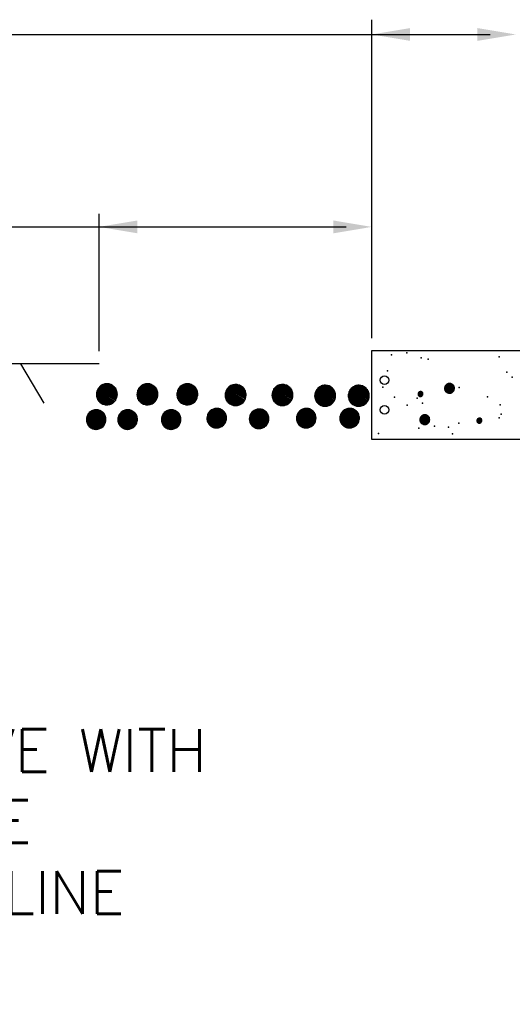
# Model space of a CAD drawing. Header units: inches. Extents: x 0.4 to 20.5, y 0.2 to 10.1.
# Tile 3 of 5: x 10.5 to 11.5, y 7.8 to 10. Entities that reach past the tile are written whole.
import ezdxf

# ---------------------------------------------------------------- set-up
doc = ezdxf.new("R2010")
doc.units = ezdxf.units.IN
doc.header["$MEASUREMENT"] = 0
doc.header["$PDSIZE"] = -1
for name, color, linetype in [('M-DETL-DIMS', 2, 'Continuous'), ('M-DETL-MEDM', 4, 'Continuous'), ('M-DETL-PATT', 8, 'Continuous'), ('M-DETL-TEXT', 2, 'Continuous'), ('M-DETL-XTHN', 1, 'Continuous')]:
    doc.layers.add(name, color=color, linetype=linetype)
doc.styles.add('Romans', font='romans.shx')

msp = doc.modelspace()

# ---------------------------------------------------------------- linework, layer by layer
at = {"layer": 'M-DETL-DIMS', "linetype": 'ByBlock'}
for p, q in [((11.2331, 9.2992), (11.2331, 9.9998)), ((10.6329, 9.27), (10.6329, 9.5726))]:
    msp.add_line(p, q, dxfattribs=at)
at = {"layer": 'M-DETL-DIMS', "linetype": 'Continuous'}
msp.add_line((10.6329, 9.2423), (10.1606, 9.2423), dxfattribs=at)
at = {"layer": 'M-DETL-DIMS', "linetype": 'ByBlock'}
for points in [[(11.3175, 9.9813), (11.3175, 9.9532), (11.2331, 9.9673)], [(11.4657, 9.9813), (11.4657, 9.9532), (11.55, 9.9673)], [(10.7173, 9.5579), (10.7173, 9.5297), (10.6329, 9.5438)], [(11.1488, 9.5579), (11.1488, 9.5297), (11.2331, 9.5438)]]:
    msp.add_solid(points, dxfattribs=at)
at = {"layer": 'M-DETL-MEDM', "linetype": 'Continuous'}
for p, q in [((11.2331, 9.2715), (11.5677, 9.2715)), ((11.2331, 9.076), (11.2331, 9.2715)), ((11.5979, 9.076), (11.2331, 9.076))]:
    msp.add_line(p, q, dxfattribs=at)
at = {"layer": 'M-DETL-PATT'}
msp.add_line((10.5124, 9.156), (10.461, 9.2423), dxfattribs=at)
for p in [(11.2764, 9.2625), (11.3106, 9.267), (11.342, 9.2557), (11.5137, 9.2579), (11.3576, 9.2526), (11.2675, 9.2267), (11.5301, 9.2244), (11.5422, 9.2134), (11.4252, 9.19), (11.2833, 9.1694), (11.3328, 9.1668), (11.4877, 9.1697), (11.311, 9.1517), (11.3449, 9.1558), (11.5154, 9.1521), (11.3461, 9.1292), (11.5136, 9.1238), (11.5179, 9.1314), (11.3711, 9.1051), (11.402, 9.1034), (11.4244, 9.1121), (11.2478, 9.0889), (11.3369, 9.1006), (11.4106, 9.0883)]:
    msp.add_point(p, dxfattribs=at)
at = {"layer": 'M-DETL-PATT', "linetype": 'Continuous'}
msp.add_point((11.2574, 9.1908), dxfattribs=at)
at = {"layer": 'M-DETL-TEXT', "linetype": 'ByBlock'}
for p, q in [((9.6654, 9.9673), (11.4938, 9.9673)), ((9.6552, 9.5438), (11.1769, 9.5438))]:
    msp.add_line(p, q, dxfattribs=at)
for points in [[(10.7768, 9.0935, 0, 0.0313, 0), (10.716, 9.0221, 0, 0, 0), (10.5661, 8.846, 0, 0, 0), (9.8157, 8.846, 0, 0, 0)], [(11.4155, 9.076, 0, 0.0313, 0), (11.353, 9.0061, 0, 0, 0), (11.0091, 8.6216, 0, 0, 0), (9.8628, 8.6216, 0, 0, 0)], [(11.626, 8.8829, 0, 0.0313, 0), (11.5637, 8.8128, 0, 0, 0), (11.2025, 8.4065, 0, 0, 0), (11.1268, 8.4065, 0, 0, 0)], [(11.7757, 8.5212, 0, 0.0313, 0), (11.7111, 8.4533, 0, 0, 0), (11.137, 7.8485, 0, 0, 0), (9.7634, 7.8485, 0, 0, 0), (9.7634, 7.8485, 0, 0, 0)]]:
    msp.add_lwpolyline(points, format="xyseb", dxfattribs=at)
at = {"layer": 'M-DETL-XTHN', "linetype": 'Continuous'}
for centre in [(11.2613, 9.2064), (11.2613, 9.1412)]:
    msp.add_circle(centre, 0.00937, dxfattribs=at)

# ---------------------------------------------------------------- texts
at = {"layer": 'M-DETL-TEXT', "insert": (9.1019, 8.4385), "char_height": 0.09375, "width": 2.045366, "attachment_point": 1, "style": 'Romans'}
msp.add_mtext('INTEGRAL DRAIN VALVE WITH FULL SIZE DISCHARGE CONNECTED TO FILL LINE', dxfattribs=at)

# ---------------------------------------------------------------- meshes
at = {"layer": 'M-DETL-PATT'}
mesh = msp.add_polyface(dxfattribs=at)
corners = [(10.6375, 9.156), (10.6353, 9.1577), (10.6416, 9.1538), (10.6338, 9.159), (10.6425, 9.1536), (10.6319, 9.1613), (10.6459, 9.1526), (10.6308, 9.1627), (10.6472, 9.1525), (10.6296, 9.1649), (10.6501, 9.1522), (10.6286, 9.1668), (10.6519, 9.1524), (10.628, 9.1689), (10.6543, 9.1526), (10.6274, 9.1711), (10.6563, 9.1532), (10.6272, 9.1733), (10.6586, 9.1538), (10.627, 9.1753), (10.6603, 9.1547), (10.6272, 9.178), (10.6628, 9.156), (10.6274, 9.1795), (10.6639, 9.1569), (10.6283, 9.1826), (10.6665, 9.159), (10.6286, 9.1838), (10.6672, 9.1599), (10.6303, 9.187), (10.6695, 9.1627), (10.6308, 9.188), (10.67, 9.1637), (10.633, 9.1907), (10.6716, 9.1668), (10.6338, 9.1917), (10.672, 9.168), (10.6363, 9.1938), (10.6729, 9.1711), (10.6375, 9.1947), (10.673, 9.1726), (10.6732, 9.1753), (10.64, 9.196), (10.6732, 9.1753), (10.6731, 9.1773), (10.6416, 9.1968), (10.6729, 9.1795), (10.6439, 9.1975), (10.6722, 9.1817), (10.6459, 9.1981), (10.6716, 9.1838), (10.6483, 9.1983), (10.6706, 9.1857), (10.6501, 9.1984), (10.6695, 9.188), (10.653, 9.1982), (10.6683, 9.1894), (10.6543, 9.1981), (10.6665, 9.1917), (10.6578, 9.1971), (10.665, 9.1929), (10.6586, 9.1968), (10.6628, 9.1947)]
mesh.append_faces([[corners[k] for k in face] for face in [(0, 0, 2, 1), (1, 2, 4, 3), (3, 4, 6, 5), (5, 6, 8, 7), (7, 8, 10, 9), (9, 10, 12, 11), (11, 12, 14, 13), (13, 14, 16, 15), (15, 16, 18, 17), (17, 18, 20, 19), (19, 20, 22, 21), (21, 22, 24, 23), (23, 24, 26, 25), (25, 26, 28, 27), (27, 28, 30, 29), (29, 30, 32, 31), (31, 32, 34, 33), (33, 34, 36, 35), (35, 36, 38, 37), (37, 38, 40, 39), (39, 40, 43, 42), (42, 41, 44, 45), (45, 44, 46, 47), (47, 46, 48, 49), (49, 48, 50, 51), (51, 50, 52, 53), (53, 52, 54, 55), (55, 54, 56, 57), (57, 56, 58, 59), (59, 58, 60, 61), (61, 60, 62, 62)]], dxfattribs={"vtx0": -1, "vtx2": -1})
mesh = msp.add_polyface(dxfattribs=at)
corners = [(10.7268, 9.156), (10.7246, 9.1577), (10.7309, 9.1538), (10.7231, 9.159), (10.7318, 9.1536), (10.7212, 9.1613), (10.7352, 9.1526), (10.7201, 9.1627), (10.7365, 9.1525), (10.7189, 9.1649), (10.7394, 9.1522), (10.7179, 9.1668), (10.7412, 9.1524), (10.7173, 9.1689), (10.7436, 9.1526), (10.7167, 9.1711), (10.7456, 9.1532), (10.7165, 9.1733), (10.7479, 9.1538), (10.7163, 9.1753), (10.7496, 9.1547), (10.7165, 9.178), (10.7521, 9.156), (10.7167, 9.1795), (10.7532, 9.1569), (10.7176, 9.1826), (10.7558, 9.159), (10.7179, 9.1838), (10.7565, 9.1599), (10.7196, 9.187), (10.7588, 9.1627), (10.7201, 9.188), (10.7593, 9.1637), (10.7223, 9.1907), (10.7609, 9.1668), (10.7231, 9.1917), (10.7613, 9.168), (10.7256, 9.1938), (10.7622, 9.1711), (10.7268, 9.1947), (10.7623, 9.1726), (10.7625, 9.1753), (10.7293, 9.196), (10.7625, 9.1753), (10.7624, 9.1773), (10.7309, 9.1968), (10.7622, 9.1795), (10.7332, 9.1975), (10.7615, 9.1817), (10.7352, 9.1981), (10.7609, 9.1838), (10.7376, 9.1983), (10.7599, 9.1857), (10.7394, 9.1984), (10.7588, 9.188), (10.7423, 9.1982), (10.7576, 9.1894), (10.7436, 9.1981), (10.7558, 9.1917), (10.7471, 9.1971), (10.7543, 9.1929), (10.7479, 9.1968), (10.7521, 9.1947)]
mesh.append_faces([[corners[k] for k in face] for face in [(0, 0, 2, 1), (1, 2, 4, 3), (3, 4, 6, 5), (5, 6, 8, 7), (7, 8, 10, 9), (9, 10, 12, 11), (11, 12, 14, 13), (13, 14, 16, 15), (15, 16, 18, 17), (17, 18, 20, 19), (19, 20, 22, 21), (21, 22, 24, 23), (23, 24, 26, 25), (25, 26, 28, 27), (27, 28, 30, 29), (29, 30, 32, 31), (31, 32, 34, 33), (33, 34, 36, 35), (35, 36, 38, 37), (37, 38, 40, 39), (39, 40, 43, 42), (42, 41, 44, 45), (45, 44, 46, 47), (47, 46, 48, 49), (49, 48, 50, 51), (51, 50, 52, 53), (53, 52, 54, 55), (55, 54, 56, 57), (57, 56, 58, 59), (59, 58, 60, 61), (61, 60, 62, 62)]], dxfattribs={"vtx0": -1, "vtx2": -1})
mesh = msp.add_polyface(dxfattribs=at)
corners = [(10.8145, 9.156), (10.8123, 9.1577), (10.8187, 9.1538), (10.8108, 9.159), (10.8195, 9.1536), (10.809, 9.1613), (10.823, 9.1526), (10.8078, 9.1627), (10.8243, 9.1525), (10.8067, 9.1649), (10.8272, 9.1522), (10.8057, 9.1668), (10.829, 9.1524), (10.8051, 9.1689), (10.8314, 9.1526), (10.8045, 9.1711), (10.8334, 9.1532), (10.8042, 9.1733), (10.8357, 9.1538), (10.8041, 9.1753), (10.8374, 9.1547), (10.8043, 9.178), (10.8398, 9.156), (10.8045, 9.1795), (10.841, 9.1569), (10.8053, 9.1826), (10.8435, 9.159), (10.8057, 9.1838), (10.8443, 9.1599), (10.8073, 9.187), (10.8465, 9.1627), (10.8078, 9.188), (10.8471, 9.1637), (10.8101, 9.1907), (10.8487, 9.1668), (10.8108, 9.1917), (10.849, 9.168), (10.8134, 9.1938), (10.8499, 9.1711), (10.8145, 9.1947), (10.8501, 9.1726), (10.8503, 9.1753), (10.817, 9.196), (10.8503, 9.1753), (10.8501, 9.1773), (10.8187, 9.1968), (10.8499, 9.1795), (10.821, 9.1975), (10.8493, 9.1817), (10.823, 9.1981), (10.8487, 9.1838), (10.8254, 9.1983), (10.8477, 9.1857), (10.8272, 9.1984), (10.8465, 9.188), (10.8301, 9.1982), (10.8454, 9.1894), (10.8314, 9.1981), (10.8435, 9.1917), (10.8348, 9.1971), (10.842, 9.1929), (10.8357, 9.1968), (10.8398, 9.1947)]
mesh.append_faces([[corners[k] for k in face] for face in [(0, 0, 2, 1), (1, 2, 4, 3), (3, 4, 6, 5), (5, 6, 8, 7), (7, 8, 10, 9), (9, 10, 12, 11), (11, 12, 14, 13), (13, 14, 16, 15), (15, 16, 18, 17), (17, 18, 20, 19), (19, 20, 22, 21), (21, 22, 24, 23), (23, 24, 26, 25), (25, 26, 28, 27), (27, 28, 30, 29), (29, 30, 32, 31), (31, 32, 34, 33), (33, 34, 36, 35), (35, 36, 38, 37), (37, 38, 40, 39), (39, 40, 43, 42), (42, 41, 44, 45), (45, 44, 46, 47), (47, 46, 48, 49), (49, 48, 50, 51), (51, 50, 52, 53), (53, 52, 54, 55), (55, 54, 56, 57), (57, 56, 58, 59), (59, 58, 60, 61), (61, 60, 62, 62)]], dxfattribs={"vtx0": -1, "vtx2": -1})
mesh = msp.add_polyface(dxfattribs=at)
corners = [(10.9208, 9.1544), (10.9186, 9.1562), (10.9249, 9.1523), (10.9171, 9.1574), (10.9258, 9.152), (10.9152, 9.1597), (10.9292, 9.151), (10.9141, 9.1611), (10.9305, 9.1509), (10.9129, 9.1634), (10.9334, 9.1507), (10.9119, 9.1653), (10.9352, 9.1508), (10.9113, 9.1674), (10.9376, 9.151), (10.9107, 9.1696), (10.9396, 9.1516), (10.9105, 9.1718), (10.9419, 9.1523), (10.9103, 9.1738), (10.9436, 9.1531), (10.9106, 9.1765), (10.9461, 9.1544), (10.9107, 9.178), (10.9472, 9.1553), (10.9116, 9.1811), (10.9498, 9.1574), (10.9119, 9.1823), (10.9505, 9.1584), (10.9136, 9.1854), (10.9528, 9.1611), (10.9141, 9.1864), (10.9533, 9.1621), (10.9163, 9.1892), (10.9549, 9.1653), (10.9171, 9.1901), (10.9553, 9.1664), (10.9196, 9.1922), (10.9562, 9.1696), (10.9208, 9.1931), (10.9563, 9.1711), (10.9565, 9.1738), (10.9233, 9.1944), (10.9565, 9.1738), (10.9564, 9.1758), (10.9249, 9.1953), (10.9562, 9.178), (10.9272, 9.1959), (10.9555, 9.1802), (10.9292, 9.1965), (10.9549, 9.1823), (10.9316, 9.1967), (10.9539, 9.1842), (10.9334, 9.1969), (10.9528, 9.1864), (10.9363, 9.1966), (10.9516, 9.1878), (10.9376, 9.1965), (10.9498, 9.1901), (10.9411, 9.1955), (10.9483, 9.1913), (10.9419, 9.1953), (10.9461, 9.1931)]
mesh.append_faces([[corners[k] for k in face] for face in [(0, 0, 2, 1), (1, 2, 4, 3), (3, 4, 6, 5), (5, 6, 8, 7), (7, 8, 10, 9), (9, 10, 12, 11), (11, 12, 14, 13), (13, 14, 16, 15), (15, 16, 18, 17), (17, 18, 20, 19), (19, 20, 22, 21), (21, 22, 24, 23), (23, 24, 26, 25), (25, 26, 28, 27), (27, 28, 30, 29), (29, 30, 32, 31), (31, 32, 34, 33), (33, 34, 36, 35), (35, 36, 38, 37), (37, 38, 40, 39), (39, 40, 43, 42), (42, 41, 44, 45), (45, 44, 46, 47), (47, 46, 48, 49), (49, 48, 50, 51), (51, 50, 52, 53), (53, 52, 54, 55), (55, 54, 56, 57), (57, 56, 58, 59), (59, 58, 60, 61), (61, 60, 62, 62)]], dxfattribs={"vtx0": -1, "vtx2": -1})
mesh = msp.add_polyface(dxfattribs=at)
corners = [(11.0239, 9.1544), (11.0217, 9.1562), (11.0281, 9.1523), (11.0202, 9.1574), (11.0289, 9.152), (11.0184, 9.1597), (11.0324, 9.151), (11.0172, 9.1611), (11.0337, 9.1509), (11.0161, 9.1634), (11.0366, 9.1507), (11.0151, 9.1653), (11.0384, 9.1508), (11.0145, 9.1674), (11.0408, 9.151), (11.0139, 9.1696), (11.0428, 9.1516), (11.0136, 9.1718), (11.0451, 9.1523), (11.0135, 9.1738), (11.0468, 9.1531), (11.0137, 9.1765), (11.0492, 9.1544), (11.0139, 9.178), (11.0504, 9.1553), (11.0147, 9.1811), (11.0529, 9.1574), (11.0151, 9.1823), (11.0537, 9.1584), (11.0167, 9.1854), (11.0559, 9.1611), (11.0172, 9.1864), (11.0565, 9.1621), (11.0195, 9.1892), (11.0581, 9.1653), (11.0202, 9.1901), (11.0584, 9.1664), (11.0228, 9.1922), (11.0593, 9.1696), (11.0239, 9.1931), (11.0595, 9.1711), (11.0597, 9.1738), (11.0264, 9.1944), (11.0597, 9.1738), (11.0595, 9.1758), (11.0281, 9.1953), (11.0593, 9.178), (11.0304, 9.1959), (11.0587, 9.1802), (11.0324, 9.1965), (11.0581, 9.1823), (11.0348, 9.1967), (11.0571, 9.1842), (11.0366, 9.1969), (11.0559, 9.1864), (11.0395, 9.1966), (11.0548, 9.1878), (11.0408, 9.1965), (11.0529, 9.1901), (11.0442, 9.1955), (11.0514, 9.1913), (11.0451, 9.1953), (11.0492, 9.1931)]
mesh.append_faces([[corners[k] for k in face] for face in [(0, 0, 2, 1), (1, 2, 4, 3), (3, 4, 6, 5), (5, 6, 8, 7), (7, 8, 10, 9), (9, 10, 12, 11), (11, 12, 14, 13), (13, 14, 16, 15), (15, 16, 18, 17), (17, 18, 20, 19), (19, 20, 22, 21), (21, 22, 24, 23), (23, 24, 26, 25), (25, 26, 28, 27), (27, 28, 30, 29), (29, 30, 32, 31), (31, 32, 34, 33), (33, 34, 36, 35), (35, 36, 38, 37), (37, 38, 40, 39), (39, 40, 43, 42), (42, 41, 44, 45), (45, 44, 46, 47), (47, 46, 48, 49), (49, 48, 50, 51), (51, 50, 52, 53), (53, 52, 54, 55), (55, 54, 56, 57), (57, 56, 58, 59), (59, 58, 60, 61), (61, 60, 62, 62)]], dxfattribs={"vtx0": -1, "vtx2": -1})
mesh = msp.add_polyface(dxfattribs=at)
corners = [(11.1179, 9.1529), (11.1157, 9.1547), (11.122, 9.1507), (11.1142, 9.1559), (11.1229, 9.1505), (11.1123, 9.1582), (11.1263, 9.1495), (11.1112, 9.1596), (11.1276, 9.1494), (11.11, 9.1618), (11.1305, 9.1491), (11.109, 9.1637), (11.1323, 9.1493), (11.1084, 9.1658), (11.1347, 9.1495), (11.1078, 9.168), (11.1367, 9.1501), (11.1076, 9.1702), (11.139, 9.1507), (11.1074, 9.1722), (11.1407, 9.1516), (11.1076, 9.1749), (11.1432, 9.1529), (11.1078, 9.1764), (11.1443, 9.1538), (11.1087, 9.1796), (11.1469, 9.1559), (11.109, 9.1807), (11.1476, 9.1568), (11.1106, 9.1839), (11.1499, 9.1596), (11.1112, 9.1849), (11.1504, 9.1606), (11.1134, 9.1877), (11.152, 9.1637), (11.1142, 9.1886), (11.1523, 9.1649), (11.1167, 9.1907), (11.1532, 9.168), (11.1179, 9.1916), (11.1534, 9.1696), (11.1536, 9.1722), (11.1203, 9.1929), (11.1536, 9.1722), (11.1534, 9.1742), (11.122, 9.1937), (11.1532, 9.1764), (11.1243, 9.1944), (11.1526, 9.1787), (11.1263, 9.195), (11.152, 9.1807), (11.1287, 9.1952), (11.151, 9.1826), (11.1305, 9.1954), (11.1499, 9.1849), (11.1334, 9.1951), (11.1487, 9.1863), (11.1347, 9.195), (11.1469, 9.1886), (11.1382, 9.194), (11.1454, 9.1898), (11.139, 9.1937), (11.1432, 9.1916)]
mesh.append_faces([[corners[k] for k in face] for face in [(0, 0, 2, 1), (1, 2, 4, 3), (3, 4, 6, 5), (5, 6, 8, 7), (7, 8, 10, 9), (9, 10, 12, 11), (11, 12, 14, 13), (13, 14, 16, 15), (15, 16, 18, 17), (17, 18, 20, 19), (19, 20, 22, 21), (21, 22, 24, 23), (23, 24, 26, 25), (25, 26, 28, 27), (27, 28, 30, 29), (29, 30, 32, 31), (31, 32, 34, 33), (33, 34, 36, 35), (35, 36, 38, 37), (37, 38, 40, 39), (39, 40, 43, 42), (42, 41, 44, 45), (45, 44, 46, 47), (47, 46, 48, 49), (49, 48, 50, 51), (51, 50, 52, 53), (53, 52, 54, 55), (55, 54, 56, 57), (57, 56, 58, 59), (59, 58, 60, 61), (61, 60, 62, 62)]], dxfattribs={"vtx0": -1, "vtx2": -1})
mesh = msp.add_polyface(dxfattribs=at)
corners = [(11.1918, 9.1529), (11.1896, 9.1547), (11.1959, 9.1507), (11.1881, 9.1559), (11.1968, 9.1505), (11.1862, 9.1582), (11.2002, 9.1495), (11.1851, 9.1596), (11.2015, 9.1494), (11.1839, 9.1618), (11.2044, 9.1491), (11.1829, 9.1637), (11.2062, 9.1493), (11.1823, 9.1658), (11.2086, 9.1495), (11.1817, 9.168), (11.2106, 9.1501), (11.1815, 9.1702), (11.2129, 9.1507), (11.1813, 9.1722), (11.2146, 9.1516), (11.1815, 9.1749), (11.2171, 9.1529), (11.1817, 9.1764), (11.2182, 9.1538), (11.1826, 9.1796), (11.2208, 9.1559), (11.1829, 9.1807), (11.2215, 9.1568), (11.1846, 9.1839), (11.2238, 9.1596), (11.1851, 9.1849), (11.2243, 9.1606), (11.1873, 9.1877), (11.2259, 9.1637), (11.1881, 9.1886), (11.2263, 9.1649), (11.1906, 9.1907), (11.2272, 9.168), (11.1918, 9.1916), (11.2273, 9.1696), (11.2275, 9.1722), (11.1942, 9.1929), (11.2275, 9.1722), (11.2274, 9.1742), (11.1959, 9.1937), (11.2272, 9.1764), (11.1982, 9.1944), (11.2265, 9.1787), (11.2002, 9.195), (11.2259, 9.1807), (11.2026, 9.1952), (11.2249, 9.1826), (11.2044, 9.1954), (11.2238, 9.1849), (11.2073, 9.1951), (11.2226, 9.1863), (11.2086, 9.195), (11.2208, 9.1886), (11.2121, 9.194), (11.2193, 9.1898), (11.2129, 9.1937), (11.2171, 9.1916)]
mesh.append_faces([[corners[k] for k in face] for face in [(0, 0, 2, 1), (1, 2, 4, 3), (3, 4, 6, 5), (5, 6, 8, 7), (7, 8, 10, 9), (9, 10, 12, 11), (11, 12, 14, 13), (13, 14, 16, 15), (15, 16, 18, 17), (17, 18, 20, 19), (19, 20, 22, 21), (21, 22, 24, 23), (23, 24, 26, 25), (25, 26, 28, 27), (27, 28, 30, 29), (29, 30, 32, 31), (31, 32, 34, 33), (33, 34, 36, 35), (35, 36, 38, 37), (37, 38, 40, 39), (39, 40, 43, 42), (42, 41, 44, 45), (45, 44, 46, 47), (47, 46, 48, 49), (49, 48, 50, 51), (51, 50, 52, 53), (53, 52, 54, 55), (55, 54, 56, 57), (57, 56, 58, 59), (59, 58, 60, 61), (61, 60, 62, 62)]], dxfattribs={"vtx0": -1, "vtx2": -1})
mesh = msp.add_polyface(dxfattribs=at)
corners = [(11.3983, 9.1795), (11.3973, 9.1803), (11.4002, 9.1785), (11.3966, 9.1809), (11.4006, 9.1783), (11.3957, 9.1819), (11.4022, 9.1779), (11.3952, 9.1826), (11.4029, 9.1778), (11.3946, 9.1836), (11.4042, 9.1777), (11.3942, 9.1845), (11.4051, 9.1778), (11.3939, 9.1855), (11.4062, 9.1779), (11.3936, 9.1865), (11.4071, 9.1782), (11.3935, 9.1876), (11.4082, 9.1785), (11.3934, 9.1885), (11.409, 9.1789), (11.3935, 9.1897), (11.4101, 9.1795), (11.3936, 9.1905), (11.4106, 9.1799), (11.394, 9.1919), (11.4118, 9.1809), (11.3942, 9.1925), (11.4122, 9.1813), (11.3949, 9.1939), (11.4132, 9.1826), (11.3952, 9.1944), (11.4135, 9.1831), (11.3962, 9.1957), (11.4142, 9.1845), (11.3966, 9.1961), (11.4144, 9.1851), (11.3978, 9.1971), (11.4148, 9.1865), (11.3983, 9.1975), (11.4149, 9.1872), (11.415, 9.1885), (11.3995, 9.1981), (11.415, 9.1885), (11.4149, 9.1894), (11.4002, 9.1985), (11.4148, 9.1905), (11.4013, 9.1988), (11.4145, 9.1915), (11.4022, 9.1991), (11.4142, 9.1925), (11.4034, 9.1992), (11.4138, 9.1933), (11.4042, 9.1993), (11.4132, 9.1944), (11.4056, 9.1992), (11.4127, 9.1951), (11.4062, 9.1991), (11.4118, 9.1961), (11.4078, 9.1986), (11.4111, 9.1967), (11.4082, 9.1985), (11.4101, 9.1975)]
mesh.append_faces([[corners[k] for k in face] for face in [(0, 0, 2, 1), (1, 2, 4, 3), (3, 4, 6, 5), (5, 6, 8, 7), (7, 8, 10, 9), (9, 10, 12, 11), (11, 12, 14, 13), (13, 14, 16, 15), (15, 16, 18, 17), (17, 18, 20, 19), (19, 20, 22, 21), (21, 22, 24, 23), (23, 24, 26, 25), (25, 26, 28, 27), (27, 28, 30, 29), (29, 30, 32, 31), (31, 32, 34, 33), (33, 34, 36, 35), (35, 36, 38, 37), (37, 38, 40, 39), (39, 40, 43, 42), (42, 41, 44, 45), (45, 44, 46, 47), (47, 46, 48, 49), (49, 48, 50, 51), (51, 50, 52, 53), (53, 52, 54, 55), (55, 54, 56, 57), (57, 56, 58, 59), (59, 58, 60, 61), (61, 60, 62, 62)]], dxfattribs={"vtx0": -1, "vtx2": -1})
mesh = msp.add_polyface(dxfattribs=at)
corners = [(11.3373, 9.1714), (11.3368, 9.1719), (11.3383, 9.1709), (11.3364, 9.1721), (11.3385, 9.1709), (11.336, 9.1727), (11.3393, 9.1706), (11.3357, 9.173), (11.3396, 9.1706), (11.3355, 9.1735), (11.3403, 9.1706), (11.3352, 9.174), (11.3407, 9.1706), (11.3351, 9.1745), (11.3412, 9.1706), (11.3349, 9.175), (11.3417, 9.1708), (11.3349, 9.1755), (11.3422, 9.1709), (11.3349, 9.176), (11.3426, 9.1711), (11.3349, 9.1766), (11.3432, 9.1714), (11.3349, 9.1769), (11.3435, 9.1717), (11.3352, 9.1777), (11.3441, 9.1721), (11.3352, 9.1779), (11.3442, 9.1724), (11.3356, 9.1787), (11.3448, 9.173), (11.3357, 9.1789), (11.3449, 9.1732), (11.3363, 9.1796), (11.3453, 9.174), (11.3364, 9.1798), (11.3454, 9.1742), (11.337, 9.1803), (11.3456, 9.175), (11.3373, 9.1805), (11.3456, 9.1753), (11.3456, 9.176), (11.3379, 9.1808), (11.3456, 9.176), (11.3456, 9.1764), (11.3383, 9.181), (11.3456, 9.1769), (11.3388, 9.1811), (11.3454, 9.1775), (11.3393, 9.1813), (11.3453, 9.1779), (11.3398, 9.1813), (11.345, 9.1784), (11.3403, 9.1813), (11.3448, 9.1789), (11.3409, 9.1813), (11.3445, 9.1792), (11.3412, 9.1813), (11.3441, 9.1798), (11.342, 9.181), (11.3437, 9.1801), (11.3422, 9.181), (11.3432, 9.1805)]
mesh.append_faces([[corners[k] for k in face] for face in [(0, 0, 2, 1), (1, 2, 4, 3), (3, 4, 6, 5), (5, 6, 8, 7), (7, 8, 10, 9), (9, 10, 12, 11), (11, 12, 14, 13), (13, 14, 16, 15), (15, 16, 18, 17), (17, 18, 20, 19), (19, 20, 22, 21), (21, 22, 24, 23), (23, 24, 26, 25), (25, 26, 28, 27), (27, 28, 30, 29), (29, 30, 32, 31), (31, 32, 34, 33), (33, 34, 36, 35), (35, 36, 38, 37), (37, 38, 40, 39), (39, 40, 43, 42), (42, 41, 44, 45), (45, 44, 46, 47), (47, 46, 48, 49), (49, 48, 50, 51), (51, 50, 52, 53), (53, 52, 54, 55), (55, 54, 56, 57), (57, 56, 58, 59), (59, 58, 60, 61), (61, 60, 62, 62)]], dxfattribs={"vtx0": -1, "vtx2": -1})
mesh = msp.add_polyface(dxfattribs=at)
corners = [(10.88, 9.1048), (10.878, 9.1065), (10.8839, 9.1028), (10.8766, 9.1076), (10.8847, 9.1026), (10.8749, 9.1098), (10.8879, 9.1017), (10.8738, 9.1111), (10.8892, 9.1016), (10.8727, 9.1132), (10.8919, 9.1013), (10.8718, 9.115), (10.8935, 9.1015), (10.8712, 9.1169), (10.8958, 9.1017), (10.8706, 9.119), (10.8977, 9.1022), (10.8704, 9.121), (10.8998, 9.1028), (10.8703, 9.1229), (10.9013, 9.1036), (10.8705, 9.1254), (10.9037, 9.1048), (10.8706, 9.1268), (10.9047, 9.1057), (10.8715, 9.1297), (10.9071, 9.1076), (10.8718, 9.1309), (10.9078, 9.1085), (10.8733, 9.1338), (10.9099, 9.1111), (10.8738, 9.1347), (10.9104, 9.112), (10.8759, 9.1373), (10.9119, 9.115), (10.8766, 9.1382), (10.9122, 9.1161), (10.879, 9.1401), (10.9131, 9.119), (10.88, 9.141), (10.9132, 9.1204), (10.9134, 9.1229), (10.8824, 9.1422), (10.9134, 9.1229), (10.9133, 9.1248), (10.8839, 9.143), (10.9131, 9.1268), (10.8861, 9.1436), (10.9125, 9.1289), (10.8879, 9.1441), (10.9119, 9.1309), (10.8902, 9.1443), (10.911, 9.1326), (10.8919, 9.1445), (10.9099, 9.1347), (10.8946, 9.1442), (10.9089, 9.136), (10.8958, 9.1441), (10.9071, 9.1382), (10.899, 9.1432), (10.9057, 9.1393), (10.8998, 9.143), (10.9037, 9.141)]
mesh.append_faces([[corners[k] for k in face] for face in [(0, 0, 2, 1), (1, 2, 4, 3), (3, 4, 6, 5), (5, 6, 8, 7), (7, 8, 10, 9), (9, 10, 12, 11), (11, 12, 14, 13), (13, 14, 16, 15), (15, 16, 18, 17), (17, 18, 20, 19), (19, 20, 22, 21), (21, 22, 24, 23), (23, 24, 26, 25), (25, 26, 28, 27), (27, 28, 30, 29), (29, 30, 32, 31), (31, 32, 34, 33), (33, 34, 36, 35), (35, 36, 38, 37), (37, 38, 40, 39), (39, 40, 43, 42), (42, 41, 44, 45), (45, 44, 46, 47), (47, 46, 48, 49), (49, 48, 50, 51), (51, 50, 52, 53), (53, 52, 54, 55), (55, 54, 56, 57), (57, 56, 58, 59), (59, 58, 60, 61), (61, 60, 62, 62)]], dxfattribs={"vtx0": -1, "vtx2": -1})
mesh = msp.add_polyface(dxfattribs=at)
corners = [(11.0771, 9.1048), (11.0751, 9.1065), (11.081, 9.1028), (11.0737, 9.1076), (11.0818, 9.1026), (11.0719, 9.1098), (11.085, 9.1017), (11.0709, 9.1111), (11.0862, 9.1016), (11.0698, 9.1132), (11.0889, 9.1013), (11.0689, 9.115), (11.0906, 9.1015), (11.0683, 9.1169), (11.0929, 9.1017), (11.0677, 9.119), (11.0947, 9.1022), (11.0675, 9.121), (11.0969, 9.1028), (11.0674, 9.1229), (11.0984, 9.1036), (11.0676, 9.1254), (11.1007, 9.1048), (11.0677, 9.1268), (11.1018, 9.1057), (11.0686, 9.1297), (11.1042, 9.1076), (11.0689, 9.1309), (11.1049, 9.1085), (11.0704, 9.1338), (11.107, 9.1111), (11.0709, 9.1347), (11.1075, 9.112), (11.073, 9.1373), (11.109, 9.115), (11.0737, 9.1382), (11.1093, 9.1161), (11.0761, 9.1401), (11.1102, 9.119), (11.0771, 9.141), (11.1103, 9.1204), (11.1105, 9.1229), (11.0794, 9.1422), (11.1105, 9.1229), (11.1103, 9.1248), (11.081, 9.143), (11.1102, 9.1268), (11.0831, 9.1436), (11.1096, 9.1289), (11.085, 9.1441), (11.109, 9.1309), (11.0873, 9.1443), (11.1081, 9.1326), (11.0889, 9.1445), (11.107, 9.1347), (11.0916, 9.1442), (11.1059, 9.136), (11.0929, 9.1441), (11.1042, 9.1382), (11.0961, 9.1432), (11.1028, 9.1393), (11.0969, 9.143), (11.1007, 9.141)]
mesh.append_faces([[corners[k] for k in face] for face in [(0, 0, 2, 1), (1, 2, 4, 3), (3, 4, 6, 5), (5, 6, 8, 7), (7, 8, 10, 9), (9, 10, 12, 11), (11, 12, 14, 13), (13, 14, 16, 15), (15, 16, 18, 17), (17, 18, 20, 19), (19, 20, 22, 21), (21, 22, 24, 23), (23, 24, 26, 25), (25, 26, 28, 27), (27, 28, 30, 29), (29, 30, 32, 31), (31, 32, 34, 33), (33, 34, 36, 35), (35, 36, 38, 37), (37, 38, 40, 39), (39, 40, 43, 42), (42, 41, 44, 45), (45, 44, 46, 47), (47, 46, 48, 49), (49, 48, 50, 51), (51, 50, 52, 53), (53, 52, 54, 55), (55, 54, 56, 57), (57, 56, 58, 59), (59, 58, 60, 61), (61, 60, 62, 62)]], dxfattribs={"vtx0": -1, "vtx2": -1})
mesh = msp.add_polyface(dxfattribs=at)
corners = [(11.1726, 9.1048), (11.1705, 9.1065), (11.1765, 9.1028), (11.1691, 9.1077), (11.1773, 9.1026), (11.1674, 9.1098), (11.1805, 9.1017), (11.1663, 9.1111), (11.1817, 9.1016), (11.1652, 9.1132), (11.1844, 9.1013), (11.1643, 9.115), (11.1861, 9.1015), (11.1638, 9.1169), (11.1883, 9.1017), (11.1632, 9.119), (11.1902, 9.1022), (11.163, 9.121), (11.1923, 9.1028), (11.1628, 9.1229), (11.1939, 9.1036), (11.163, 9.1254), (11.1962, 9.1048), (11.1632, 9.1268), (11.1973, 9.1057), (11.164, 9.1297), (11.1997, 9.1077), (11.1643, 9.1309), (11.2004, 9.1085), (11.1659, 9.1338), (11.2025, 9.1111), (11.1663, 9.1347), (11.2029, 9.112), (11.1684, 9.1373), (11.2045, 9.115), (11.1691, 9.1382), (11.2048, 9.1161), (11.1715, 9.1401), (11.2056, 9.119), (11.1726, 9.141), (11.2058, 9.1204), (11.206, 9.1229), (11.1749, 9.1422), (11.206, 9.1229), (11.2058, 9.1248), (11.1765, 9.143), (11.2056, 9.1268), (11.1786, 9.1436), (11.205, 9.1289), (11.1805, 9.1441), (11.2045, 9.1309), (11.1827, 9.1443), (11.2036, 9.1326), (11.1844, 9.1445), (11.2025, 9.1347), (11.1871, 9.1442), (11.2014, 9.136), (11.1883, 9.1441), (11.1997, 9.1382), (11.1915, 9.1432), (11.1983, 9.1393), (11.1923, 9.143), (11.1962, 9.141)]
mesh.append_faces([[corners[k] for k in face] for face in [(0, 0, 2, 1), (1, 2, 4, 3), (3, 4, 6, 5), (5, 6, 8, 7), (7, 8, 10, 9), (9, 10, 12, 11), (11, 12, 14, 13), (13, 14, 16, 15), (15, 16, 18, 17), (17, 18, 20, 19), (19, 20, 22, 21), (21, 22, 24, 23), (23, 24, 26, 25), (25, 26, 28, 27), (27, 28, 30, 29), (29, 30, 32, 31), (31, 32, 34, 33), (33, 34, 36, 35), (35, 36, 38, 37), (37, 38, 40, 39), (39, 40, 43, 42), (42, 41, 44, 45), (45, 44, 46, 47), (47, 46, 48, 49), (49, 48, 50, 51), (51, 50, 52, 53), (53, 52, 54, 55), (55, 54, 56, 57), (57, 56, 58, 59), (59, 58, 60, 61), (61, 60, 62, 62)]], dxfattribs={"vtx0": -1, "vtx2": -1})
mesh = msp.add_polyface(dxfattribs=at)
corners = [(10.6147, 9.1018), (10.6127, 9.1034), (10.6186, 9.0998), (10.6113, 9.1046), (10.6194, 9.0995), (10.6095, 9.1067), (10.6226, 9.0986), (10.6085, 9.108), (10.6238, 9.0985), (10.6074, 9.1101), (10.6266, 9.0982), (10.6065, 9.1119), (10.6282, 9.0984), (10.6059, 9.1138), (10.6305, 9.0986), (10.6053, 9.1159), (10.6324, 9.0991), (10.6051, 9.118), (10.6345, 9.0998), (10.605, 9.1198), (10.636, 9.1006), (10.6052, 9.1223), (10.6384, 9.1018), (10.6053, 9.1238), (10.6394, 9.1026), (10.6062, 9.1267), (10.6418, 9.1046), (10.6065, 9.1278), (10.6425, 9.1054), (10.608, 9.1307), (10.6446, 9.108), (10.6085, 9.1316), (10.6451, 9.1089), (10.6106, 9.1342), (10.6466, 9.1119), (10.6113, 9.1351), (10.6469, 9.113), (10.6137, 9.137), (10.6478, 9.1159), (10.6147, 9.1379), (10.6479, 9.1173), (10.6481, 9.1198), (10.6171, 9.1391), (10.6481, 9.1198), (10.648, 9.1217), (10.6186, 9.1399), (10.6478, 9.1238), (10.6207, 9.1405), (10.6472, 9.1258), (10.6226, 9.141), (10.6466, 9.1278), (10.6249, 9.1413), (10.6457, 9.1295), (10.6266, 9.1414), (10.6446, 9.1316), (10.6293, 9.1412), (10.6436, 9.1329), (10.6305, 9.141), (10.6418, 9.1351), (10.6337, 9.1401), (10.6404, 9.1362), (10.6345, 9.1399), (10.6384, 9.1379)]
mesh.append_faces([[corners[k] for k in face] for face in [(0, 0, 2, 1), (1, 2, 4, 3), (3, 4, 6, 5), (5, 6, 8, 7), (7, 8, 10, 9), (9, 10, 12, 11), (11, 12, 14, 13), (13, 14, 16, 15), (15, 16, 18, 17), (17, 18, 20, 19), (19, 20, 22, 21), (21, 22, 24, 23), (23, 24, 26, 25), (25, 26, 28, 27), (27, 28, 30, 29), (29, 30, 32, 31), (31, 32, 34, 33), (33, 34, 36, 35), (35, 36, 38, 37), (37, 38, 40, 39), (39, 40, 43, 42), (42, 41, 44, 45), (45, 44, 46, 47), (47, 46, 48, 49), (49, 48, 50, 51), (51, 50, 52, 53), (53, 52, 54, 55), (55, 54, 56, 57), (57, 56, 58, 59), (59, 58, 60, 61), (61, 60, 62, 62)]], dxfattribs={"vtx0": -1, "vtx2": -1})
mesh = msp.add_polyface(dxfattribs=at)
corners = [(10.684, 9.1018), (10.682, 9.1034), (10.6879, 9.0998), (10.6806, 9.1046), (10.6887, 9.0995), (10.6788, 9.1067), (10.6919, 9.0986), (10.6778, 9.108), (10.6931, 9.0985), (10.6767, 9.1101), (10.6958, 9.0982), (10.6758, 9.1119), (10.6975, 9.0984), (10.6752, 9.1138), (10.6998, 9.0986), (10.6746, 9.1159), (10.7016, 9.0991), (10.6744, 9.118), (10.7038, 9.0998), (10.6742, 9.1198), (10.7053, 9.1006), (10.6745, 9.1223), (10.7076, 9.1018), (10.6746, 9.1238), (10.7087, 9.1026), (10.6754, 9.1267), (10.7111, 9.1046), (10.6758, 9.1278), (10.7118, 9.1054), (10.6773, 9.1307), (10.7139, 9.108), (10.6778, 9.1316), (10.7144, 9.1089), (10.6799, 9.1342), (10.7159, 9.1119), (10.6806, 9.1351), (10.7162, 9.113), (10.683, 9.137), (10.717, 9.1159), (10.684, 9.1379), (10.7172, 9.1173), (10.7174, 9.1198), (10.6863, 9.1391), (10.7174, 9.1198), (10.7172, 9.1217), (10.6879, 9.1399), (10.717, 9.1238), (10.69, 9.1405), (10.7165, 9.1258), (10.6919, 9.141), (10.7159, 9.1278), (10.6941, 9.1413), (10.715, 9.1295), (10.6958, 9.1414), (10.7139, 9.1316), (10.6985, 9.1412), (10.7128, 9.1329), (10.6998, 9.141), (10.7111, 9.1351), (10.703, 9.1401), (10.7097, 9.1362), (10.7038, 9.1399), (10.7076, 9.1379)]
mesh.append_faces([[corners[k] for k in face] for face in [(0, 0, 2, 1), (1, 2, 4, 3), (3, 4, 6, 5), (5, 6, 8, 7), (7, 8, 10, 9), (9, 10, 12, 11), (11, 12, 14, 13), (13, 14, 16, 15), (15, 16, 18, 17), (17, 18, 20, 19), (19, 20, 22, 21), (21, 22, 24, 23), (23, 24, 26, 25), (25, 26, 28, 27), (27, 28, 30, 29), (29, 30, 32, 31), (31, 32, 34, 33), (33, 34, 36, 35), (35, 36, 38, 37), (37, 38, 40, 39), (39, 40, 43, 42), (42, 41, 44, 45), (45, 44, 46, 47), (47, 46, 48, 49), (49, 48, 50, 51), (51, 50, 52, 53), (53, 52, 54, 55), (55, 54, 56, 57), (57, 56, 58, 59), (59, 58, 60, 61), (61, 60, 62, 62)]], dxfattribs={"vtx0": -1, "vtx2": -1})
mesh = msp.add_polyface(dxfattribs=at)
corners = [(10.7798, 9.1018), (10.7777, 9.1034), (10.7837, 9.0998), (10.7763, 9.1046), (10.7845, 9.0995), (10.7746, 9.1067), (10.7877, 9.0986), (10.7735, 9.108), (10.7889, 9.0985), (10.7724, 9.1101), (10.7916, 9.0982), (10.7715, 9.1119), (10.7933, 9.0984), (10.771, 9.1138), (10.7955, 9.0986), (10.7704, 9.1159), (10.7974, 9.0991), (10.7702, 9.118), (10.7995, 9.0998), (10.77, 9.1198), (10.8011, 9.1006), (10.7703, 9.1223), (10.8034, 9.1018), (10.7704, 9.1238), (10.8045, 9.1026), (10.7712, 9.1267), (10.8069, 9.1046), (10.7715, 9.1278), (10.8076, 9.1054), (10.7731, 9.1307), (10.8097, 9.108), (10.7735, 9.1316), (10.8101, 9.1089), (10.7756, 9.1342), (10.8117, 9.1119), (10.7763, 9.1351), (10.812, 9.113), (10.7787, 9.137), (10.8128, 9.1159), (10.7798, 9.1379), (10.813, 9.1173), (10.8132, 9.1198), (10.7821, 9.1391), (10.8132, 9.1198), (10.813, 9.1217), (10.7837, 9.1399), (10.8128, 9.1238), (10.7858, 9.1405), (10.8122, 9.1258), (10.7877, 9.141), (10.8117, 9.1278), (10.7899, 9.1413), (10.8108, 9.1295), (10.7916, 9.1414), (10.8097, 9.1316), (10.7943, 9.1412), (10.8086, 9.1329), (10.7955, 9.141), (10.8069, 9.1351), (10.7987, 9.1401), (10.8055, 9.1362), (10.7995, 9.1399), (10.8034, 9.1379)]
mesh.append_faces([[corners[k] for k in face] for face in [(0, 0, 2, 1), (1, 2, 4, 3), (3, 4, 6, 5), (5, 6, 8, 7), (7, 8, 10, 9), (9, 10, 12, 11), (11, 12, 14, 13), (13, 14, 16, 15), (15, 16, 18, 17), (17, 18, 20, 19), (19, 20, 22, 21), (21, 22, 24, 23), (23, 24, 26, 25), (25, 26, 28, 27), (27, 28, 30, 29), (29, 30, 32, 31), (31, 32, 34, 33), (33, 34, 36, 35), (35, 36, 38, 37), (37, 38, 40, 39), (39, 40, 43, 42), (42, 41, 44, 45), (45, 44, 46, 47), (47, 46, 48, 49), (49, 48, 50, 51), (51, 50, 52, 53), (53, 52, 54, 55), (55, 54, 56, 57), (57, 56, 58, 59), (59, 58, 60, 61), (61, 60, 62, 62)]], dxfattribs={"vtx0": -1, "vtx2": -1})
mesh = msp.add_polyface(dxfattribs=at)
corners = [(10.9733, 9.1033), (10.9713, 9.105), (10.9772, 9.1013), (10.9699, 9.1061), (10.978, 9.1011), (10.9681, 9.1083), (10.9812, 9.1001), (10.9671, 9.1096), (10.9825, 9.1), (10.966, 9.1117), (10.9852, 9.0998), (10.9651, 9.1134), (10.9868, 9.0999), (10.9645, 9.1154), (10.9891, 9.1001), (10.9639, 9.1174), (10.991, 9.1007), (10.9637, 9.1195), (10.9931, 9.1013), (10.9636, 9.1214), (10.9946, 9.1021), (10.9638, 9.1239), (10.997, 9.1033), (10.9639, 9.1253), (10.998, 9.1042), (10.9648, 9.1282), (11.0004, 9.1061), (10.9651, 9.1293), (11.0011, 9.107), (10.9666, 9.1323), (11.0032, 9.1096), (10.9671, 9.1332), (11.0037, 9.1105), (10.9692, 9.1358), (11.0052, 9.1134), (10.9699, 9.1366), (11.0055, 9.1145), (10.9723, 9.1386), (11.0064, 9.1174), (10.9733, 9.1394), (11.0065, 9.1189), (11.0067, 9.1214), (10.9757, 9.1406), (11.0067, 9.1214), (11.0066, 9.1232), (10.9772, 9.1414), (11.0064, 9.1253), (10.9794, 9.142), (11.0058, 9.1274), (10.9812, 9.1426), (11.0052, 9.1293), (10.9835, 9.1428), (11.0043, 9.1311), (10.9852, 9.1429), (11.0032, 9.1332), (10.9879, 9.1427), (11.0022, 9.1345), (10.9891, 9.1426), (11.0004, 9.1366), (10.9923, 9.1417), (10.999, 9.1378), (10.9931, 9.1414), (10.997, 9.1394)]
mesh.append_faces([[corners[k] for k in face] for face in [(0, 0, 2, 1), (1, 2, 4, 3), (3, 4, 6, 5), (5, 6, 8, 7), (7, 8, 10, 9), (9, 10, 12, 11), (11, 12, 14, 13), (13, 14, 16, 15), (15, 16, 18, 17), (17, 18, 20, 19), (19, 20, 22, 21), (21, 22, 24, 23), (23, 24, 26, 25), (25, 26, 28, 27), (27, 28, 30, 29), (29, 30, 32, 31), (31, 32, 34, 33), (33, 34, 36, 35), (35, 36, 38, 37), (37, 38, 40, 39), (39, 40, 43, 42), (42, 41, 44, 45), (45, 44, 46, 47), (47, 46, 48, 49), (49, 48, 50, 51), (51, 50, 52, 53), (53, 52, 54, 55), (55, 54, 56, 57), (57, 56, 58, 59), (59, 58, 60, 61), (61, 60, 62, 62)]], dxfattribs={"vtx0": -1, "vtx2": -1})
mesh = msp.add_polyface(dxfattribs=at)
corners = [(11.3439, 9.1105), (11.3429, 9.1113), (11.3459, 9.1095), (11.3422, 9.1119), (11.3463, 9.1094), (11.3413, 9.113), (11.3479, 9.1089), (11.3408, 9.1136), (11.3485, 9.1088), (11.3403, 9.1147), (11.3498, 9.1087), (11.3398, 9.1155), (11.3507, 9.1088), (11.3395, 9.1165), (11.3518, 9.1089), (11.3392, 9.1175), (11.3527, 9.1092), (11.3391, 9.1186), (11.3538, 9.1095), (11.339, 9.1195), (11.3546, 9.1099), (11.3392, 9.1208), (11.3557, 9.1105), (11.3392, 9.1215), (11.3563, 9.1109), (11.3396, 9.1229), (11.3575, 9.1119), (11.3398, 9.1235), (11.3578, 9.1123), (11.3406, 9.125), (11.3589, 9.1136), (11.3408, 9.1254), (11.3591, 9.1141), (11.3419, 9.1267), (11.3599, 9.1155), (11.3422, 9.1271), (11.36, 9.1161), (11.3434, 9.1281), (11.3604, 9.1175), (11.3439, 9.1285), (11.3605, 9.1183), (11.3606, 9.1195), (11.3451, 9.1291), (11.3606, 9.1195), (11.3605, 9.1204), (11.3459, 9.1295), (11.3604, 9.1215), (11.3469, 9.1299), (11.3601, 9.1225), (11.3479, 9.1301), (11.3599, 9.1235), (11.349, 9.1302), (11.3594, 9.1244), (11.3498, 9.1303), (11.3589, 9.1254), (11.3512, 9.1302), (11.3583, 9.1261), (11.3518, 9.1301), (11.3575, 9.1271), (11.3534, 9.1297), (11.3568, 9.1277), (11.3538, 9.1295), (11.3557, 9.1285)]
mesh.append_faces([[corners[k] for k in face] for face in [(0, 0, 2, 1), (1, 2, 4, 3), (3, 4, 6, 5), (5, 6, 8, 7), (7, 8, 10, 9), (9, 10, 12, 11), (11, 12, 14, 13), (13, 14, 16, 15), (15, 16, 18, 17), (17, 18, 20, 19), (19, 20, 22, 21), (21, 22, 24, 23), (23, 24, 26, 25), (25, 26, 28, 27), (27, 28, 30, 29), (29, 30, 32, 31), (31, 32, 34, 33), (33, 34, 36, 35), (35, 36, 38, 37), (37, 38, 40, 39), (39, 40, 43, 42), (42, 41, 44, 45), (45, 44, 46, 47), (47, 46, 48, 49), (49, 48, 50, 51), (51, 50, 52, 53), (53, 52, 54, 55), (55, 54, 56, 57), (57, 56, 58, 59), (59, 58, 60, 61), (61, 60, 62, 62)]], dxfattribs={"vtx0": -1, "vtx2": -1})
mesh = msp.add_polyface(dxfattribs=at)
corners = [(11.467, 9.1129), (11.4665, 9.1133), (11.4679, 9.1124), (11.4661, 9.1136), (11.4681, 9.1123), (11.4657, 9.1141), (11.4689, 9.1121), (11.4654, 9.1145), (11.4692, 9.1121), (11.4651, 9.115), (11.4699, 9.112), (11.4649, 9.1154), (11.4703, 9.1121), (11.4648, 9.1159), (11.4709, 9.1121), (11.4646, 9.1164), (11.4714, 9.1123), (11.4646, 9.117), (11.4719, 9.1124), (11.4645, 9.1174), (11.4723, 9.1126), (11.4646, 9.118), (11.4729, 9.1129), (11.4646, 9.1184), (11.4731, 9.1131), (11.4648, 9.1191), (11.4737, 9.1136), (11.4649, 9.1194), (11.4739, 9.1138), (11.4653, 9.1201), (11.4744, 9.1145), (11.4654, 9.1204), (11.4746, 9.1147), (11.4659, 9.121), (11.4749, 9.1154), (11.4661, 9.1212), (11.475, 9.1157), (11.4667, 9.1217), (11.4752, 9.1164), (11.467, 9.1219), (11.4753, 9.1168), (11.4753, 9.1174), (11.4676, 9.1222), (11.4753, 9.1174), (11.4753, 9.1179), (11.4679, 9.1224), (11.4752, 9.1184), (11.4685, 9.1226), (11.4751, 9.1189), (11.4689, 9.1227), (11.4749, 9.1194), (11.4695, 9.1228), (11.4747, 9.1198), (11.4699, 9.1228), (11.4744, 9.1204), (11.4706, 9.1228), (11.4742, 9.1207), (11.4709, 9.1227), (11.4737, 9.1212), (11.4717, 9.1225), (11.4734, 9.1215), (11.4719, 9.1224), (11.4729, 9.1219)]
mesh.append_faces([[corners[k] for k in face] for face in [(0, 0, 2, 1), (1, 2, 4, 3), (3, 4, 6, 5), (5, 6, 8, 7), (7, 8, 10, 9), (9, 10, 12, 11), (11, 12, 14, 13), (13, 14, 16, 15), (15, 16, 18, 17), (17, 18, 20, 19), (19, 20, 22, 21), (21, 22, 24, 23), (23, 24, 26, 25), (25, 26, 28, 27), (27, 28, 30, 29), (29, 30, 32, 31), (31, 32, 34, 33), (33, 34, 36, 35), (35, 36, 38, 37), (37, 38, 40, 39), (39, 40, 43, 42), (42, 41, 44, 45), (45, 44, 46, 47), (47, 46, 48, 49), (49, 48, 50, 51), (51, 50, 52, 53), (53, 52, 54, 55), (55, 54, 56, 57), (57, 56, 58, 59), (59, 58, 60, 61), (61, 60, 62, 62)]], dxfattribs={"vtx0": -1, "vtx2": -1})

doc.saveas('drawing.dxf')
